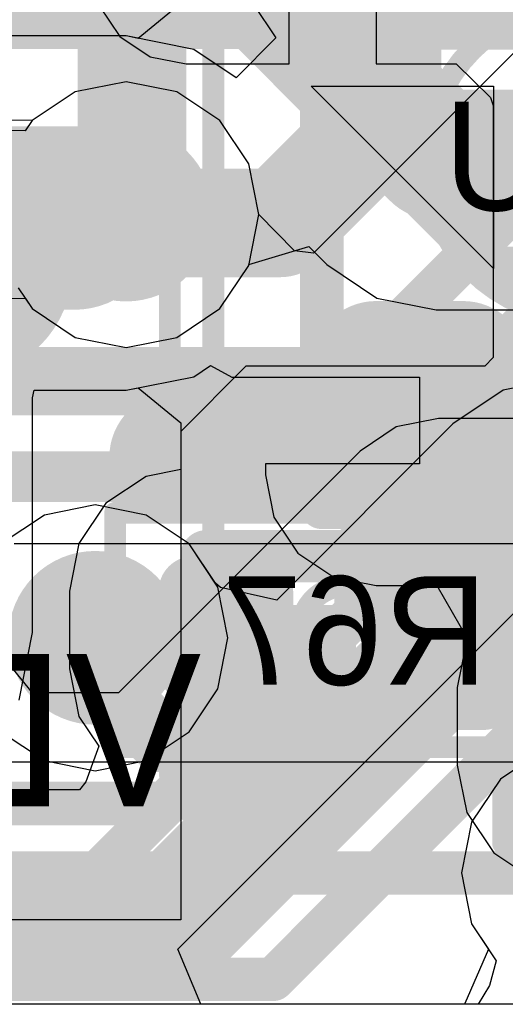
# Model space of a CAD drawing. Header units: millimetres. Extents: x -2 to 68, y -2 to 27.4.
# Tile 50 of 256: x 21.6 to 22.7, y 0.3 to 2.6. Entities that reach past the tile are written whole.
import ezdxf

# ---------------------------------------------------------------- set-up
doc = ezdxf.new("R2010")
doc.units = ezdxf.units.MM
for name, color, linetype in [('BottomLayer', 5, 'Continuous'), ('BottomOverlay', 54, 'Continuous'), ('BottomPaste', 16, 'Continuous'), ('BottomSolder', 6, 'Continuous'), ('DrillGuide', 244, 'Continuous'), ('Mechanical10', 56, 'Continuous'), ('Mechanical13', 56, 'Continuous'), ('Mechanical15', 56, 'Continuous'), ('Mechanical17', 56, 'Continuous'), ('Mechanical2', 216, 'Continuous'), ('Mechanical42', 56, 'Continuous'), ('Mechanical6', 56, 'Continuous'), ('MidLayer1', 16, 'Continuous'), ('MidLayer2', 76, 'Continuous'), ('MidLayer3', 90, 'Continuous'), ('MidLayer4', 156, 'Continuous'), ('MidLayer5', 130, 'Continuous'), ('MidLayer6', 216, 'Continuous'), ('MidLayer7', 6, 'Continuous'), ('MidLayer8', 54, 'Continuous'), ('MultiLayer', 9, 'Continuous'), ('TopLayer', 1, 'Continuous'), ('TopOverlay', 2, 'Continuous'), ('TopPaste', 8, 'Continuous'), ('TopSolder', 216, 'Continuous'), ('ViaHoleLayer', 16, 'Continuous')]:
    doc.layers.add(name, color=color, linetype=linetype)

# ---------------------------------------------------------------- blocks, each defined once
blk = doc.blocks.new('RES_0201_35')
at = {"layer": 'Mechanical13', "const_width": 0.12}
for points in [[(-0.32, -0.17), (-0.32, 0.17)], [(-0.32, 0.17), (0.32, 0.17)], [(0.32, -0.17), (0.32, 0.17)], [(-0.32, -0.17), (0.32, -0.17)]]:
    blk.add_lwpolyline(points, dxfattribs=at)
at = {"layer": 'Mechanical13', "const_width": 0.06}
for points in [[(-0.35, 0.17, 1), (-0.29, 0.17, 1)], [(-0.35, 0.17, 1), (-0.29, 0.17, 1)], [(0.29, 0.17, 1), (0.35, 0.17, 1)], [(0.29, 0.17, 1), (0.35, 0.17, 1)], [(-0.35, -0.17, 1), (-0.29, -0.17, 1)], [(-0.35, -0.17, 1), (-0.29, -0.17, 1)], [(0.29, -0.17, 1), (0.35, -0.17, 1)], [(0.29, -0.17, 1), (0.35, -0.17, 1)]]:
    blk.add_lwpolyline(points, format="xyb", close=True, dxfattribs=at)
at = {"layer": 'Mechanical15', "const_width": 0.05}
for points in [[(-0.53, -0.27), (-0.53, 0.27)], [(-0.53, 0.27), (0.53, 0.27)], [(0.53, -0.27), (0.53, 0.27)], [(0, -0.135), (0, 0.135)], [(-0.135, 0), (0.135, 0)], [(-0.53, -0.27), (0.53, -0.27)]]:
    blk.add_lwpolyline(points, dxfattribs=at)
at = {"layer": 'Mechanical15'}
for points, const_width in [([(-0.5425, 0.27, 1), (-0.5175, 0.27, 1)], 0.025), ([(-0.5425, 0.27, 1), (-0.5175, 0.27, 1)], 0.025), ([(0.5175, 0.27, 1), (0.5425, 0.27, 1)], 0.025), ([(0.5175, 0.27, 1), (0.5425, 0.27, 1)], 0.025), ([(-0.0125, 0.135, 1), (0.0125, 0.135, 1)], 0.025), ([(0.1013, 0, 1), (-0.1013, 0, 1)], 0.05), ([(-0.1475, 0, 1), (-0.1225, 0, 1)], 0.025), ([(-0.1138, 0, 1), (-0.0888, 0, 1)], 0.025), ([(0.0888, 0, 1), (0.1138, 0, 1)], 0.025), ([(0.1225, 0, 1), (0.1475, 0, 1)], 0.025), ([(-0.0125, -0.135, 1), (0.0125, -0.135, 1)], 0.025), ([(-0.5425, -0.27, 1), (-0.5175, -0.27, 1)], 0.025), ([(-0.5425, -0.27, 1), (-0.5175, -0.27, 1)], 0.025), ([(0.5175, -0.27, 1), (0.5425, -0.27, 1)], 0.025), ([(0.5175, -0.27, 1), (0.5425, -0.27, 1)], 0.025)]:
    blk.add_lwpolyline(points, format="xyb", close=True, dxfattribs=dict(at, const_width=const_width))
at = {"layer": 'TopLayer', "const_width": 0.0806}
for points in [[(-0.3897, 0.0894, 1), (-0.3091, 0.0894, 1)], [(-0.2409, 0.0894, 1), (-0.1603, 0.0894, 1)], [(0.1603, 0.0894, 1), (0.2409, 0.0894, 1)], [(0.3091, 0.0894, 1), (0.3897, 0.0894, 1)], [(-0.3897, -0.0894, 1), (-0.3091, -0.0894, 1)], [(-0.2409, -0.0894, 1), (-0.1603, -0.0894, 1)], [(0.1603, -0.0894, 1), (0.2409, -0.0894, 1)], [(0.3091, -0.0894, 1), (0.3897, -0.0894, 1)]]:
    blk.add_lwpolyline(points, format="xyb", close=True, dxfattribs=at)
at = {"layer": 'TopLayer'}
for points in [[(-0.2006, 0.17), (-0.3494, 0.17), (-0.2006, -0.17), (-0.3494, -0.17)], [(0.2006, -0.17), (0.3494, -0.17), (0.2006, 0.17), (0.3494, 0.17)], [(-0.12, 0.0894), (-0.43, 0.0894), (-0.12, -0.0894), (-0.43, -0.0894)], [(0.12, -0.0894), (0.43, -0.0894), (0.12, 0.0894), (0.43, 0.0894)]]:
    blk.add_solid(points, dxfattribs=at)
at = {"layer": 'TopPaste', "const_width": 0.0806}
for points in [[(-0.3897, 0.0894, 1), (-0.3091, 0.0894, 1)], [(-0.2409, 0.0894, 1), (-0.1603, 0.0894, 1)], [(0.1603, 0.0894, 1), (0.2409, 0.0894, 1)], [(0.3091, 0.0894, 1), (0.3897, 0.0894, 1)], [(-0.3897, -0.0894, 1), (-0.3091, -0.0894, 1)], [(-0.2409, -0.0894, 1), (-0.1603, -0.0894, 1)], [(0.1603, -0.0894, 1), (0.2409, -0.0894, 1)], [(0.3091, -0.0894, 1), (0.3897, -0.0894, 1)]]:
    blk.add_lwpolyline(points, format="xyb", close=True, dxfattribs=at)
at = {"layer": 'TopPaste'}
for points in [[(-0.2006, 0.17), (-0.3494, 0.17), (-0.2006, -0.17), (-0.3494, -0.17)], [(0.2006, -0.17), (0.3494, -0.17), (0.2006, 0.17), (0.3494, 0.17)], [(-0.12, 0.0894), (-0.43, 0.0894), (-0.12, -0.0894), (-0.43, -0.0894)], [(0.12, -0.0894), (0.43, -0.0894), (0.12, 0.0894), (0.43, 0.0894)]]:
    blk.add_solid(points, dxfattribs=at)
at = {"layer": 'TopSolder', "const_width": 0.0806}
for points in [[(-0.3897, 0.0894, 1), (-0.3091, 0.0894, 1)], [(-0.2409, 0.0894, 1), (-0.1603, 0.0894, 1)], [(0.1603, 0.0894, 1), (0.2409, 0.0894, 1)], [(0.3091, 0.0894, 1), (0.3897, 0.0894, 1)], [(-0.3897, -0.0894, 1), (-0.3091, -0.0894, 1)], [(-0.2409, -0.0894, 1), (-0.1603, -0.0894, 1)], [(0.1603, -0.0894, 1), (0.2409, -0.0894, 1)], [(0.3091, -0.0894, 1), (0.3897, -0.0894, 1)]]:
    blk.add_lwpolyline(points, format="xyb", close=True, dxfattribs=at)
at = {"layer": 'TopSolder'}
for points in [[(-0.2006, 0.17), (-0.3494, 0.17), (-0.2006, -0.17), (-0.3494, -0.17)], [(0.2006, -0.17), (0.3494, -0.17), (0.2006, 0.17), (0.3494, 0.17)], [(-0.12, 0.0894), (-0.43, 0.0894), (-0.12, -0.0894), (-0.43, -0.0894)], [(0.12, -0.0894), (0.43, -0.0894), (0.12, 0.0894), (0.43, 0.0894)]]:
    blk.add_solid(points, dxfattribs=at)
blk = doc.blocks.new('DSC6011HI2A_025_0000T_F_________1_60')
at = {"layer": 'Mechanical13', "const_width": 0.1}
for points in [[(-0.6, -0.8), (-0.6, 0.8)], [(-0.6, 0.8), (0.6, 0.8)], [(0.6, 0.8), (0.6, -0.8)], [(-0.6, -0.8), (0.6, -0.8)]]:
    blk.add_lwpolyline(points, dxfattribs=at)
at = {"layer": 'Mechanical13', "const_width": 0.05}
for points in [[(-0.625, 0.8, 1), (-0.575, 0.8, 1)], [(-0.625, 0.8, 1), (-0.575, 0.8, 1)], [(0.575, 0.8, 1), (0.625, 0.8, 1)], [(0.575, 0.8, 1), (0.625, 0.8, 1)], [(-0.625, -0.8, 1), (-0.575, -0.8, 1)], [(-0.625, -0.8, 1), (-0.575, -0.8, 1)], [(0.575, -0.8, 1), (0.625, -0.8, 1)], [(0.575, -0.8, 1), (0.625, -0.8, 1)]]:
    blk.add_lwpolyline(points, format="xyb", close=True, dxfattribs=at)
at = {"layer": 'Mechanical13'}
blk.add_solid([(-0.6001, 0.254), (-0.1271, 0.254), (-0.6001, 0.8), (-0.1271, 0.8)], dxfattribs=at)
at = {"layer": 'Mechanical15', "const_width": 0.05}
for points in [[(-0.85, -1.05), (-0.85, 1.05)], [(-0.85, 1.05), (0.85, 1.05)], [(0.85, 1.05), (0.85, -1.05)], [(0, -0.5), (0, 0.5)], [(-0.5, 0), (0.5, 0)], [(-0.85, -1.05), (0.85, -1.05)]]:
    blk.add_lwpolyline(points, dxfattribs=at)
at = {"layer": 'Mechanical15'}
for points, const_width in [([(-0.8625, 1.05, 1), (-0.8375, 1.05, 1)], 0.025), ([(-0.8625, 1.05, 1), (-0.8375, 1.05, 1)], 0.025), ([(0.8375, 1.05, 1), (0.8625, 1.05, 1)], 0.025), ([(0.8375, 1.05, 1), (0.8625, 1.05, 1)], 0.025), ([(-0.0125, 0.5, 1), (0.0125, 0.5, 1)], 0.025), ([(0.3592, 0, 1), (-0.3592, 0, 1)], 0.05), ([(-0.5125, 0, 1), (-0.4875, 0, 1)], 0.025), ([(-0.3717, 0, 1), (-0.3467, 0, 1)], 0.025), ([(0.3467, 0, 1), (0.3717, 0, 1)], 0.025), ([(0.4875, 0, 1), (0.5125, 0, 1)], 0.025), ([(-0.0125, -0.5, 1), (0.0125, -0.5, 1)], 0.025), ([(-0.8625, -1.05, 1), (-0.8375, -1.05, 1)], 0.025), ([(-0.8625, -1.05, 1), (-0.8375, -1.05, 1)], 0.025), ([(0.8375, -1.05, 1), (0.8625, -1.05, 1)], 0.025), ([(0.8375, -1.05, 1), (0.8625, -1.05, 1)], 0.025)]:
    blk.add_lwpolyline(points, format="xyb", close=True, dxfattribs=dict(at, const_width=const_width))
at = {"layer": 'TopLayer', "const_width": 0.1}
for points in [[(-0.525, 0.725, 1), (-0.425, 0.725, 1)], [(-0.325, 0.725, 1), (-0.225, 0.725, 1)], [(0.225, 0.725, 1), (0.325, 0.725, 1)], [(0.425, 0.725, 1), (0.525, 0.725, 1)], [(-0.525, 0.475, 1), (-0.425, 0.475, 1)], [(-0.325, 0.475, 1), (-0.225, 0.475, 1)], [(0.225, 0.475, 1), (0.325, 0.475, 1)], [(0.425, 0.475, 1), (0.525, 0.475, 1)], [(-0.525, -0.475, 1), (-0.425, -0.475, 1)], [(-0.325, -0.475, 1), (-0.225, -0.475, 1)], [(0.225, -0.475, 1), (0.325, -0.475, 1)], [(0.425, -0.475, 1), (0.525, -0.475, 1)], [(-0.525, -0.725, 1), (-0.425, -0.725, 1)], [(-0.325, -0.725, 1), (-0.225, -0.725, 1)], [(0.225, -0.725, 1), (0.325, -0.725, 1)], [(0.425, -0.725, 1), (0.525, -0.725, 1)]]:
    blk.add_lwpolyline(points, format="xyb", close=True, dxfattribs=at)
at = {"layer": 'TopLayer'}
for points in [[(-0.275, 0.375), (-0.275, 0.825), (-0.475, 0.375), (-0.475, 0.825)], [(0.475, 0.375), (0.475, 0.825), (0.275, 0.375), (0.275, 0.825)], [(-0.175, 0.475), (-0.175, 0.725), (-0.575, 0.475), (-0.575, 0.725)], [(0.575, 0.475), (0.575, 0.725), (0.175, 0.475), (0.175, 0.725)], [(-0.275, -0.825), (-0.275, -0.375), (-0.475, -0.825), (-0.475, -0.375)], [(0.475, -0.825), (0.475, -0.375), (0.275, -0.825), (0.275, -0.375)], [(-0.175, -0.725), (-0.175, -0.475), (-0.575, -0.725), (-0.575, -0.475)], [(0.575, -0.725), (0.575, -0.475), (0.175, -0.725), (0.175, -0.475)]]:
    blk.add_solid(points, dxfattribs=at)
at = {"layer": 'TopOverlay'}
for points, const_width in [([(-0.75, 1, 1), (-0.85, 1, 1)], 0.1), ([(-0.875, 1, 1), (-0.825, 1, 1)], 0.05), ([(-0.775, 1, 1), (-0.725, 1, 1)], 0.05)]:
    blk.add_lwpolyline(points, format="xyb", close=True, dxfattribs=dict(at, const_width=const_width))
at = {"layer": 'TopPaste', "const_width": 0.1}
for points in [[(-0.525, 0.725, 1), (-0.425, 0.725, 1)], [(-0.325, 0.725, 1), (-0.225, 0.725, 1)], [(0.225, 0.725, 1), (0.325, 0.725, 1)], [(0.425, 0.725, 1), (0.525, 0.725, 1)], [(-0.525, 0.475, 1), (-0.425, 0.475, 1)], [(-0.325, 0.475, 1), (-0.225, 0.475, 1)], [(0.225, 0.475, 1), (0.325, 0.475, 1)], [(0.425, 0.475, 1), (0.525, 0.475, 1)], [(-0.525, -0.475, 1), (-0.425, -0.475, 1)], [(-0.325, -0.475, 1), (-0.225, -0.475, 1)], [(0.225, -0.475, 1), (0.325, -0.475, 1)], [(0.425, -0.475, 1), (0.525, -0.475, 1)], [(-0.525, -0.725, 1), (-0.425, -0.725, 1)], [(-0.325, -0.725, 1), (-0.225, -0.725, 1)], [(0.225, -0.725, 1), (0.325, -0.725, 1)], [(0.425, -0.725, 1), (0.525, -0.725, 1)]]:
    blk.add_lwpolyline(points, format="xyb", close=True, dxfattribs=at)
at = {"layer": 'TopPaste'}
for points in [[(-0.275, 0.375), (-0.275, 0.825), (-0.475, 0.375), (-0.475, 0.825)], [(0.475, 0.375), (0.475, 0.825), (0.275, 0.375), (0.275, 0.825)], [(-0.175, 0.475), (-0.175, 0.725), (-0.575, 0.475), (-0.575, 0.725)], [(0.575, 0.475), (0.575, 0.725), (0.175, 0.475), (0.175, 0.725)], [(-0.275, -0.825), (-0.275, -0.375), (-0.475, -0.825), (-0.475, -0.375)], [(0.475, -0.825), (0.475, -0.375), (0.275, -0.825), (0.275, -0.375)], [(-0.175, -0.725), (-0.175, -0.475), (-0.575, -0.725), (-0.575, -0.475)], [(0.575, -0.725), (0.575, -0.475), (0.175, -0.725), (0.175, -0.475)]]:
    blk.add_solid(points, dxfattribs=at)
at = {"layer": 'TopSolder', "const_width": 0.15}
for points in [[(-0.55, 0.725, 1), (-0.4, 0.725, 1)], [(-0.35, 0.725, 1), (-0.2, 0.725, 1)], [(0.2, 0.725, 1), (0.35, 0.725, 1)], [(0.4, 0.725, 1), (0.55, 0.725, 1)], [(-0.55, 0.475, 1), (-0.4, 0.475, 1)], [(-0.35, 0.475, 1), (-0.2, 0.475, 1)], [(0.2, 0.475, 1), (0.35, 0.475, 1)], [(0.4, 0.475, 1), (0.55, 0.475, 1)], [(-0.55, -0.475, 1), (-0.4, -0.475, 1)], [(-0.35, -0.475, 1), (-0.2, -0.475, 1)], [(0.2, -0.475, 1), (0.35, -0.475, 1)], [(0.4, -0.475, 1), (0.55, -0.475, 1)], [(-0.55, -0.725, 1), (-0.4, -0.725, 1)], [(-0.35, -0.725, 1), (-0.2, -0.725, 1)], [(0.2, -0.725, 1), (0.35, -0.725, 1)], [(0.4, -0.725, 1), (0.55, -0.725, 1)]]:
    blk.add_lwpolyline(points, format="xyb", close=True, dxfattribs=at)
at = {"layer": 'TopSolder'}
for points in [[(-0.275, 0.325), (-0.275, 0.875), (-0.475, 0.325), (-0.475, 0.875)], [(0.475, 0.325), (0.475, 0.875), (0.275, 0.325), (0.275, 0.875)], [(-0.125, 0.475), (-0.125, 0.725), (-0.625, 0.475), (-0.625, 0.725)], [(0.625, 0.475), (0.625, 0.725), (0.125, 0.475), (0.125, 0.725)], [(-0.275, -0.875), (-0.275, -0.325), (-0.475, -0.875), (-0.475, -0.325)], [(0.475, -0.875), (0.475, -0.325), (0.275, -0.875), (0.275, -0.325)], [(-0.125, -0.725), (-0.125, -0.475), (-0.625, -0.725), (-0.625, -0.475)], [(0.625, -0.725), (0.625, -0.475), (0.125, -0.725), (0.125, -0.475)]]:
    blk.add_solid(points, dxfattribs=at)
blk = doc.blocks.new('QFN50P700X700X90_HS_49L_B_225')
at = {"layer": 'BottomOverlay', "const_width": 0.25}
blk.add_lwpolyline([(-3.375, 4.3, 1), (-3.625, 4.3, 1)], format="xyb", close=True, dxfattribs=at)
at = {"layer": 'BottomSolder', "const_width": 0.1641}
for points in [[(-2.8945, 3.7875, 1), (-2.7304, 3.7875, 1)], [(-2.8945, 3.1125, 1), (-2.7304, 3.1125, 1)]]:
    blk.add_lwpolyline(points, format="xyb", close=True, dxfattribs=at)
at = {"layer": 'BottomSolder'}
blk.add_solid([(-2.5234, 3.7875), (-2.9766, 3.7875), (-2.5234, 3.1125), (-2.9766, 3.1125)], dxfattribs=at)
at = {"layer": 'Mechanical10'}
for p, q in [((-3.5, 3.08), (-3.08, 3.5)), ((-3.08, 3.5), (-3.08, 3.08)), ((-3.08, 3.08), (-3.5, 3.08))]:
    blk.add_line(p, q, dxfattribs=at)
at = {"layer": 'Mechanical10', "const_width": 0.1}
for points in [[(-3.08, 3.5), (-3.5, 3.08)], [(-3.08, 3.5), (3.08, 3.5)], [(-3.5, 3.08), (-3.5, -3.08)]]:
    blk.add_lwpolyline(points, dxfattribs=at)
at = {"layer": 'Mechanical10', "const_width": 0.05}
for points in [[(-3.105, 3.5, 1), (-3.055, 3.5, 1)], [(-3.105, 3.5, 1), (-3.055, 3.5, 1)], [(-3.525, 3.08, 1), (-3.475, 3.08, 1)], [(-3.525, 3.08, 1), (-3.475, 3.08, 1)]]:
    blk.add_lwpolyline(points, format="xyb", close=True, dxfattribs=at)
at = {"layer": 'Mechanical6', "const_width": 0.05}
for points in [[(-3.825, 3.825), (-3.825, -3.825)], [(-3.825, 3.825), (3.825, 3.825)]]:
    blk.add_lwpolyline(points, dxfattribs=at)
at = {"layer": 'Mechanical6', "const_width": 0.025}
blk.add_lwpolyline([(-3.8375, 3.825, 1), (-3.8125, 3.825, 1)], format="xyb", close=True, dxfattribs=at)
blk.add_lwpolyline([(-3.8375, 3.825, 1), (-3.8125, 3.825, 1)], format="xyb", close=True, dxfattribs=at)
blk = doc.blocks.new('RES_0201_B_246')
at = {"layer": 'BottomLayer', "const_width": 0.0806}
for points in [[(-0.3897, 0.0894, 1), (-0.3091, 0.0894, 1)], [(-0.2409, 0.0894, 1), (-0.1603, 0.0894, 1)], [(0.1603, 0.0894, 1), (0.2409, 0.0894, 1)], [(0.3091, 0.0894, 1), (0.3897, 0.0894, 1)], [(-0.3897, -0.0894, 1), (-0.3091, -0.0894, 1)], [(-0.2409, -0.0894, 1), (-0.1603, -0.0894, 1)], [(0.1603, -0.0894, 1), (0.2409, -0.0894, 1)], [(0.3091, -0.0894, 1), (0.3897, -0.0894, 1)]]:
    blk.add_lwpolyline(points, format="xyb", close=True, dxfattribs=at)
at = {"layer": 'BottomLayer'}
for points in [[(-0.2006, 0.17), (-0.3494, 0.17), (-0.2006, -0.17), (-0.3494, -0.17)], [(0.2006, -0.17), (0.3494, -0.17), (0.2006, 0.17), (0.3494, 0.17)], [(-0.12, 0.0894), (-0.43, 0.0894), (-0.12, -0.0894), (-0.43, -0.0894)], [(0.12, -0.0894), (0.43, -0.0894), (0.12, 0.0894), (0.43, 0.0894)]]:
    blk.add_solid(points, dxfattribs=at)
at = {"layer": 'BottomPaste', "const_width": 0.0806}
for points in [[(-0.3897, 0.0894, 1), (-0.3091, 0.0894, 1)], [(-0.2409, 0.0894, 1), (-0.1603, 0.0894, 1)], [(0.1603, 0.0894, 1), (0.2409, 0.0894, 1)], [(0.3091, 0.0894, 1), (0.3897, 0.0894, 1)], [(-0.3897, -0.0894, 1), (-0.3091, -0.0894, 1)], [(-0.2409, -0.0894, 1), (-0.1603, -0.0894, 1)], [(0.1603, -0.0894, 1), (0.2409, -0.0894, 1)], [(0.3091, -0.0894, 1), (0.3897, -0.0894, 1)]]:
    blk.add_lwpolyline(points, format="xyb", close=True, dxfattribs=at)
at = {"layer": 'BottomPaste'}
for points in [[(-0.2006, 0.17), (-0.3494, 0.17), (-0.2006, -0.17), (-0.3494, -0.17)], [(0.2006, -0.17), (0.3494, -0.17), (0.2006, 0.17), (0.3494, 0.17)], [(-0.12, 0.0894), (-0.43, 0.0894), (-0.12, -0.0894), (-0.43, -0.0894)], [(0.12, -0.0894), (0.43, -0.0894), (0.12, 0.0894), (0.43, 0.0894)]]:
    blk.add_solid(points, dxfattribs=at)
at = {"layer": 'BottomSolder', "const_width": 0.0806}
for points in [[(-0.3897, 0.0894, 1), (-0.3091, 0.0894, 1)], [(-0.2409, 0.0894, 1), (-0.1603, 0.0894, 1)], [(0.1603, 0.0894, 1), (0.2409, 0.0894, 1)], [(0.3091, 0.0894, 1), (0.3897, 0.0894, 1)], [(-0.3897, -0.0894, 1), (-0.3091, -0.0894, 1)], [(-0.2409, -0.0894, 1), (-0.1603, -0.0894, 1)], [(0.1603, -0.0894, 1), (0.2409, -0.0894, 1)], [(0.3091, -0.0894, 1), (0.3897, -0.0894, 1)]]:
    blk.add_lwpolyline(points, format="xyb", close=True, dxfattribs=at)
at = {"layer": 'BottomSolder'}
for points in [[(-0.2006, 0.17), (-0.3494, 0.17), (-0.2006, -0.17), (-0.3494, -0.17)], [(0.2006, -0.17), (0.3494, -0.17), (0.2006, 0.17), (0.3494, 0.17)], [(-0.12, 0.0894), (-0.43, 0.0894), (-0.12, -0.0894), (-0.43, -0.0894)], [(0.12, -0.0894), (0.43, -0.0894), (0.12, 0.0894), (0.43, 0.0894)]]:
    blk.add_solid(points, dxfattribs=at)
at = {"layer": 'Mechanical10', "const_width": 0.12}
for points in [[(-0.32, -0.17), (-0.32, 0.17)], [(-0.32, 0.17), (0.32, 0.17)], [(0.32, -0.17), (0.32, 0.17)], [(-0.32, -0.17), (0.32, -0.17)]]:
    blk.add_lwpolyline(points, dxfattribs=at)
at = {"layer": 'Mechanical10', "const_width": 0.06}
for points in [[(-0.35, 0.17, 1), (-0.29, 0.17, 1)], [(-0.35, 0.17, 1), (-0.29, 0.17, 1)], [(0.29, 0.17, 1), (0.35, 0.17, 1)], [(0.29, 0.17, 1), (0.35, 0.17, 1)], [(-0.35, -0.17, 1), (-0.29, -0.17, 1)], [(-0.35, -0.17, 1), (-0.29, -0.17, 1)], [(0.29, -0.17, 1), (0.35, -0.17, 1)], [(0.29, -0.17, 1), (0.35, -0.17, 1)]]:
    blk.add_lwpolyline(points, format="xyb", close=True, dxfattribs=at)
at = {"layer": 'Mechanical6', "const_width": 0.05}
for points in [[(-0.53, -0.27), (-0.53, 0.27)], [(-0.53, 0.27), (0.53, 0.27)], [(0.53, -0.27), (0.53, 0.27)], [(0, -0.135), (0, 0.135)], [(-0.135, 0), (0.135, 0)], [(-0.53, -0.27), (0.53, -0.27)]]:
    blk.add_lwpolyline(points, dxfattribs=at)
at = {"layer": 'Mechanical6'}
for points, const_width in [([(-0.5425, 0.27, 1), (-0.5175, 0.27, 1)], 0.025), ([(-0.5425, 0.27, 1), (-0.5175, 0.27, 1)], 0.025), ([(0.5175, 0.27, 1), (0.5425, 0.27, 1)], 0.025), ([(0.5175, 0.27, 1), (0.5425, 0.27, 1)], 0.025), ([(-0.0125, 0.135, 1), (0.0125, 0.135, 1)], 0.025), ([(0.1013, 0, 1), (-0.1013, 0, 1)], 0.05), ([(-0.1475, 0, 1), (-0.1225, 0, 1)], 0.025), ([(-0.1138, 0, 1), (-0.0888, 0, 1)], 0.025), ([(0.0888, 0, 1), (0.1138, 0, 1)], 0.025), ([(0.1225, 0, 1), (0.1475, 0, 1)], 0.025), ([(-0.0125, -0.135, 1), (0.0125, -0.135, 1)], 0.025), ([(-0.5425, -0.27, 1), (-0.5175, -0.27, 1)], 0.025), ([(-0.5425, -0.27, 1), (-0.5175, -0.27, 1)], 0.025), ([(0.5175, -0.27, 1), (0.5425, -0.27, 1)], 0.025), ([(0.5175, -0.27, 1), (0.5425, -0.27, 1)], 0.025)]:
    blk.add_lwpolyline(points, format="xyb", close=True, dxfattribs=dict(at, const_width=const_width))

msp = doc.modelspace()

# ---------------------------------------------------------------- linework, layer by layer
at = {"layer": 'BottomLayer'}
for p, q in [((22.45, 2.75), (22.45, 2.4708)), ((22.25, 2.4708), (22.25, 2.65)), ((21.8123, 2.6046), (21.8593, 2.5343)), ((21.8593, 2.5343), (21.9296, 2.4873)), ((21.9296, 2.4873), (22.0125, 2.4708)), ((22.0125, 2.4708), (22.25, 2.4708)), ((22.45, 2.4708), (22.6345, 2.4708)), ((22.6345, 2.4708), (22.7137, 2.3935)), ((22.7137, 2.3935), (22.7199, 2.3753)), ((22.7199, 2.3753), (22.7199, 1.7949)), ((22.7199, 1.7949), (22.7, 1.775)), ((22.15, 1.775), (22, 1.625)), ((22.7, 1.775), (22.15, 1.775)), ((22, 1.625), (22, 1.5373)), ((21.92, 1.5214), (21.8272, 1.4593)), ((22, 1.5373), (21.92, 1.5214)), ((21.8272, 1.4593), (21.7652, 1.3665)), ((21.7652, 1.3665), (21.7434, 1.257)), ((21.7434, 1.257), (21.7434, 1.0782)), ((21.7434, 1.0782), (21.7652, 0.9688)), ((21.7652, 0.9688), (21.8111, 0.9)), ((21.8111, 0.9), (21.7811, 0.818)), ((21.7811, 0.818), (21.7668, 0.8)), ((21.7668, 0.8), (20.8883, 0.8))]:
    msp.add_line(p, q, dxfattribs=at)
for points, const_width in [([(21.8875, 2.1375), (21.8875, 2.75)], 0.25), ([(22.35, 2.75), (22.475, 2.625)], 0.25), ([(22.475, 2.35), (22.475, 2.625)], 0.25), ([(22.2299, 2.1049), (22.475, 2.35)], 0.25), ([(21.7549, 2.1049), (21.774, 2.124)], 0.4), ([(21.275, 2.1049), (21.7549, 2.1049)], 0.4), ([(21.874, 2.124), (21.8875, 2.1375)], 0.25), ([(21.7549, 2.1049), (22.2299, 2.1049)], 0.25), ([(22.7454, 1.2592), (23.0398, 1.5536)], 0.15), ([(22.6539, 1.1796), (22.7335, 1.2592)], 0.15), ([(22.7335, 1.2592), (22.7454, 1.2592)], 0.15), ([(22.6539, 1.1676), (22.6539, 1.1796)], 0.15), ([(22.1016, 1.1654), (22.1039, 1.1676)], 0.1), ([(22.1016, 0.8484), (22.1016, 1.1654)], 0.1), ([(22.0993, 0.8462), (22.1016, 0.8484)], 0.1)]:
    msp.add_lwpolyline(points, dxfattribs=dict(at, const_width=const_width))
for points, const_width in [([(22.4125, 2.625, 1), (22.5375, 2.625, 1)], 0.125), ([(22.4125, 2.625, 1), (22.5375, 2.625, 1)], 0.125), ([(22.4125, 2.35, 1), (22.5375, 2.35, 1)], 0.125), ([(22.4125, 2.35, 1), (22.5375, 2.35, 1)], 0.125), ([(21.674, 2.124, 1), (21.874, 2.124, 1)], 0.2), ([(21.774, 2.124, 1), (21.974, 2.124, 1)], 0.2), ([(21.6549, 2.1049, 1), (21.8549, 2.1049, 1)], 0.2), ([(21.6549, 2.1049, 1), (21.8549, 2.1049, 1)], 0.2), ([(21.8115, 2.124, 1), (21.9365, 2.124, 1)], 0.125), ([(21.825, 2.1375, 1), (21.95, 2.1375, 1)], 0.125), ([(21.825, 2.1375, 1), (21.95, 2.1375, 1)], 0.125), ([(21.6924, 2.1049, 1), (21.8174, 2.1049, 1)], 0.125), ([(22.1674, 2.1049, 1), (22.2924, 2.1049, 1)], 0.125), ([(22.1674, 2.1049, 1), (22.2924, 2.1049, 1)], 0.125), ([(22.696, 1.2592, 1), (22.771, 1.2592, 1)], 0.075), ([(22.696, 1.2592, 1), (22.771, 1.2592, 1)], 0.075), ([(22.7079, 1.2592, 1), (22.7829, 1.2592, 1)], 0.075), ([(22.7079, 1.2592, 1), (22.7829, 1.2592, 1)], 0.075), ([(22.6164, 1.1796, 1), (22.6914, 1.1796, 1)], 0.075), ([(22.6164, 1.1796, 1), (22.6914, 1.1796, 1)], 0.075), ([(22.6164, 1.1676, 1), (22.6914, 1.1676, 1)], 0.075), ([(22.0766, 1.1654, 1), (22.1266, 1.1654, 1)], 0.05), ([(22.0766, 1.1654, 1), (22.1266, 1.1654, 1)], 0.05), ([(22.0789, 1.1676, 1), (22.1289, 1.1676, 1)], 0.05), ([(22.0243, 0.8462, 1), (22.1743, 0.8462, 1)], 0.15), ([(22.0743, 0.8462, 1), (22.1243, 0.8462, 1)], 0.05), ([(22.0766, 0.8484, 1), (22.1266, 0.8484, 1)], 0.05), ([(22.0766, 0.8484, 1), (22.1266, 0.8484, 1)], 0.05)]:
    msp.add_lwpolyline(points, format="xyb", close=True, dxfattribs=dict(at, const_width=const_width))
at = {"layer": 'DrillGuide'}
for points, const_width in [([(21.824, 2.124, 1), (21.924, 2.124, 1)], 0.1), ([(21.9605, 1.5655, 1), (22.0105, 1.5655, 1)], 0.05), ([(21.7529, 1.1496, 1), (21.8529, 1.1496, 1)], 0.1), ([(22.0743, 0.8462, 1), (22.1243, 0.8462, 1)], 0.05)]:
    msp.add_lwpolyline(points, format="xyb", close=True, dxfattribs=dict(at, const_width=const_width))
at = {"layer": 'MidLayer1'}
for p, q in [((21.874, 2.4299), (21.7569, 2.4066)), ((21.9911, 2.4066), (21.874, 2.4299)), ((21.7569, 2.4066), (21.6577, 2.3403)), ((22.0903, 2.3403), (21.9911, 2.4066)), ((21.6577, 2.3403), (21.5068, 2.343)), ((22.1566, 2.2411), (22.0903, 2.3403)), ((22.1799, 2.124), (22.1566, 2.2411)), ((22.1566, 2.0069), (22.1799, 2.124)), ((22.0903, 1.9077), (22.1566, 2.0069)), ((21.4913, 1.9337), (21.6422, 1.931)), ((21.6422, 1.931), (21.6577, 1.9077)), ((21.6577, 1.9077), (21.7569, 1.8414)), ((21.9911, 1.8414), (22.0903, 1.9077)), ((21.7569, 1.8414), (21.874, 1.8181)), ((21.874, 1.8181), (21.9911, 1.8414)), ((22.8353, 0.8908), (22.7361, 0.8245)), ((22.7361, 0.8245), (22.6698, 0.7252)), ((22.6698, 0.7252), (22.6465, 0.6082)), ((22.6465, 0.6082), (22.6698, 0.4911)), ((22.6698, 0.4911), (22.7087, 0.4329)), ((22.7087, 0.4329), (22.6546, 0.3081)), ((22.6525, 0.3059), (15.5814, 0.3059)), ((22.6546, 0.3081), (22.6525, 0.3059))]:
    msp.add_line(p, q, dxfattribs=at)
for points, const_width in [([(21.774, 2.124, 1), (21.974, 2.124, 1)], 0.2), ([(21.9105, 1.5655, 1), (22.0605, 1.5655, 1)], 0.15), ([(21.7029, 1.1496, 1), (21.9029, 1.1496, 1)], 0.2)]:
    msp.add_lwpolyline(points, format="xyb", close=True, dxfattribs=dict(at, const_width=const_width))
at = {"layer": 'MidLayer2'}
for p, q in [((21.6164, 1.3667), (23.8247, 1.3667)), ((22.7939, 0.8631), (21.5547, 0.8631))]:
    msp.add_line(p, q, dxfattribs=at)
at = {"layer": 'MidLayer2', "const_width": 0.2}
for points in [[(21.774, 2.124, 1), (21.974, 2.124, 1)], [(21.7029, 1.1496, 1), (21.9029, 1.1496, 1)]]:
    msp.add_lwpolyline(points, format="xyb", close=True, dxfattribs=at)
at = {"layer": 'MidLayer2', "const_width": 0.1}
for points in [[(20.6519, 1.769), (23.7253, 1.769)], [(20.5525, 1.529), (23.8247, 1.529)], [(19.7918, 0.6082), (22.9524, 0.6082)]]:
    msp.add_lwpolyline(points, dxfattribs=at)
at = {"layer": 'MidLayer3'}
for p, q in [((21.874, 2.4299), (21.7569, 2.4066)), ((21.9911, 2.4066), (21.874, 2.4299)), ((21.7569, 2.4066), (21.6577, 2.3403)), ((22.0903, 2.3403), (21.9911, 2.4066)), ((21.6577, 2.3403), (21.5068, 2.343)), ((22.1566, 2.2411), (22.0903, 2.3403)), ((22.1799, 2.124), (22.1566, 2.2411)), ((22.1566, 2.0069), (22.1799, 2.124)), ((22.0903, 1.9077), (22.1566, 2.0069)), ((21.4913, 1.9337), (21.6422, 1.931)), ((21.6422, 1.931), (21.6577, 1.9077)), ((21.6577, 1.9077), (21.7569, 1.8414)), ((21.9911, 1.8414), (22.0903, 1.9077)), ((21.7569, 1.8414), (21.874, 1.8181)), ((21.874, 1.8181), (21.9911, 1.8414)), ((22.8353, 0.8908), (22.7361, 0.8245)), ((22.7361, 0.8245), (22.6698, 0.7252)), ((22.6698, 0.7252), (22.6465, 0.6082)), ((22.6465, 0.6082), (22.6698, 0.4911)), ((22.6698, 0.4911), (22.7087, 0.4329)), ((22.7087, 0.4329), (22.6546, 0.3081)), ((22.6525, 0.3059), (18.5789, 0.3059)), ((22.6546, 0.3081), (22.6525, 0.3059))]:
    msp.add_line(p, q, dxfattribs=at)
at = {"layer": 'MidLayer3', "const_width": 0.2}
for points in [[(21.774, 2.124, 1), (21.974, 2.124, 1)], [(21.7029, 1.1496, 1), (21.9029, 1.1496, 1)]]:
    msp.add_lwpolyline(points, format="xyb", close=True, dxfattribs=at)
at = {"layer": 'MidLayer4'}
for p, q in [((21.874, 2.4299), (21.7569, 2.4066)), ((21.9911, 2.4066), (21.874, 2.4299)), ((21.7569, 2.4066), (21.6577, 2.3403)), ((22.0903, 2.3403), (21.9911, 2.4066)), ((21.6577, 2.3403), (21.5068, 2.343)), ((22.1566, 2.2411), (22.0903, 2.3403)), ((22.1799, 2.124), (22.1566, 2.2411)), ((22.1566, 2.0069), (22.1799, 2.124)), ((22.0903, 1.9077), (22.1566, 2.0069)), ((21.4913, 1.9337), (21.6422, 1.931)), ((21.6422, 1.931), (21.6577, 1.9077)), ((21.6577, 1.9077), (21.7569, 1.8414)), ((21.9911, 1.8414), (22.0903, 1.9077)), ((21.7569, 1.8414), (21.874, 1.8181)), ((21.874, 1.8181), (21.9911, 1.8414)), ((22.8353, 0.8908), (22.7361, 0.8245)), ((22.7361, 0.8245), (22.6698, 0.7252)), ((22.6698, 0.7252), (22.6465, 0.6082)), ((22.6465, 0.6082), (22.6698, 0.4911)), ((22.6698, 0.4911), (22.7087, 0.4329)), ((22.7087, 0.4329), (22.6546, 0.3081)), ((22.6525, 0.3059), (14.7213, 0.3059)), ((22.6546, 0.3081), (22.6525, 0.3059))]:
    msp.add_line(p, q, dxfattribs=at)
for points, const_width in [([(21.774, 2.124, 1), (21.974, 2.124, 1)], 0.2), ([(21.7029, 1.1496, 1), (21.9029, 1.1496, 1)], 0.2), ([(21.7654, 1.1496, 1), (21.8404, 1.1496, 1)], 0.075), ([(21.8132, 1.1018, 1), (21.8882, 1.1018, 1)], 0.075), ([(21.8132, 1.1018, 1), (21.8882, 1.1018, 1)], 0.075), ([(21.8132, 1.0183, 1), (21.8882, 1.0183, 1)], 0.075), ([(21.8132, 1.0183, 1), (21.8882, 1.0183, 1)], 0.075), ([(21.9161, 0.9155, 1), (21.9911, 0.9155, 1)], 0.075), ([(21.9161, 0.9155, 1), (21.9911, 0.9155, 1)], 0.075), ([(21.952, 0.9155, 1), (22.027, 0.9155, 1)], 0.075), ([(21.952, 0.9155, 1), (22.027, 0.9155, 1)], 0.075), ([(22.0243, 0.8462, 1), (22.1743, 0.8462, 1)], 0.15), ([(22.0213, 0.8462, 1), (22.0963, 0.8462, 1)], 0.075), ([(22.0213, 0.8462, 1), (22.0963, 0.8462, 1)], 0.075), ([(22.0618, 0.8462, 1), (22.1368, 0.8462, 1)], 0.075)]:
    msp.add_lwpolyline(points, format="xyb", close=True, dxfattribs=dict(at, const_width=const_width))
at = {"layer": 'MidLayer4', "const_width": 0.15}
for points in [[(21.8029, 1.1496), (21.8507, 1.1018)], [(21.8507, 1.0183), (21.8507, 1.1018)], [(21.8507, 1.0183), (21.9536, 0.9155)], [(21.9536, 0.9155), (21.9895, 0.9155)], [(21.9895, 0.9155), (22.0588, 0.8462)], [(22.0588, 0.8462), (22.0993, 0.8462)]]:
    msp.add_lwpolyline(points, dxfattribs=at)
at = {"layer": 'MidLayer5'}
for p, q in [((22.157, 2.0088), (22.2948, 2.0506)), ((22.2948, 2.0506), (22.3361, 2.0093)), ((22.0903, 1.9077), (22.1566, 2.0069)), ((22.1566, 2.0069), (22.157, 2.0088)), ((22.3361, 2.0093), (22.4518, 1.9319)), ((21.4913, 1.9337), (21.6422, 1.931)), ((21.6422, 1.931), (21.6577, 1.9077)), ((22.4518, 1.9319), (22.5884, 1.9047)), ((21.6577, 1.9077), (21.7569, 1.8414)), ((21.9911, 1.8414), (22.0903, 1.9077)), ((22.5884, 1.9047), (23.188, 1.9047)), ((21.7569, 1.8414), (21.874, 1.8181)), ((21.874, 1.8181), (21.9911, 1.8414)), ((22.4958, 1.635), (22.4131, 1.5797)), ((22.5934, 1.6544), (22.4958, 1.635)), ((23.1035, 1.6544), (22.5934, 1.6544)), ((22.4131, 1.5797), (21.8566, 1.0232)), ((21.6588, 1.0232), (21.5546, 1.1502)), ((21.8566, 1.0232), (21.6588, 1.0232))]:
    msp.add_line(p, q, dxfattribs=at)
for points, const_width in [([(20.9925, 2.6553), (22.1947, 2.6553)], 0.3), ([(22.1947, 2.6553), (22.5884, 2.2616)], 0.3), ([(22.5884, 2.2616), (23.3873, 2.2616)], 0.3), ([(21.9622, 0.7683), (22.5934, 1.3995)], 0.1), ([(22.5934, 1.3995), (23.2091, 1.3995)], 0.1), ([(22.045, 0.5683), (22.6349, 1.1582)], 0.1), ([(22.6349, 1.1582), (23.2506, 1.1582)], 0.1), ([(22.2125, 0.3633), (22.8074, 0.9582)], 0.1), ([(18.0214, 0.7683), (21.9622, 0.7683)], 0.1), ([(17.5879, 0.5683), (22.045, 0.5683)], 0.1), ([(12.4317, 0.3633), (22.2125, 0.3633)], 0.1)]:
    msp.add_lwpolyline(points, dxfattribs=dict(at, const_width=const_width))
for points, const_width in [([(22.1197, 2.6553, 1), (22.2697, 2.6553, 1)], 0.15), ([(22.1197, 2.6553, 1), (22.2697, 2.6553, 1)], 0.15), ([(22.5134, 2.2616, 1), (22.6634, 2.2616, 1)], 0.15), ([(22.5134, 2.2616, 1), (22.6634, 2.2616, 1)], 0.15), ([(21.774, 2.124, 1), (21.974, 2.124, 1)], 0.2), ([(22.5684, 1.3995, 1), (22.6184, 1.3995, 1)], 0.05), ([(22.5684, 1.3995, 1), (22.6184, 1.3995, 1)], 0.05), ([(21.7029, 1.1496, 1), (21.9029, 1.1496, 1)], 0.2), ([(22.6099, 1.1582, 1), (22.6599, 1.1582, 1)], 0.05), ([(22.6099, 1.1582, 1), (22.6599, 1.1582, 1)], 0.05), ([(21.9372, 0.7683, 1), (21.9872, 0.7683, 1)], 0.05), ([(21.9372, 0.7683, 1), (21.9872, 0.7683, 1)], 0.05), ([(22.02, 0.5683, 1), (22.07, 0.5683, 1)], 0.05), ([(22.02, 0.5683, 1), (22.07, 0.5683, 1)], 0.05), ([(22.1875, 0.3633, 1), (22.2375, 0.3633, 1)], 0.05), ([(22.1875, 0.3633, 1), (22.2375, 0.3633, 1)], 0.05)]:
    msp.add_lwpolyline(points, format="xyb", close=True, dxfattribs=dict(at, const_width=const_width))
at = {"layer": 'MidLayer6'}
for p, q in [((23.0621, 2.7918), (22.3057, 2.0354)), ((21.874, 2.4299), (21.7569, 2.4066)), ((21.9911, 2.4066), (21.874, 2.4299)), ((21.7569, 2.4066), (21.6577, 2.3403)), ((22.0903, 2.3403), (21.9911, 2.4066)), ((21.6577, 2.3403), (21.6419, 2.3167)), ((22.1566, 2.2411), (22.0903, 2.3403)), ((21.6419, 2.3167), (21.5231, 2.3187)), ((22.1799, 2.124), (22.1566, 2.2411)), ((22.2621, 2.0408), (22.1799, 2.124)), ((22.3057, 2.0354), (22.2621, 2.0408)), ((21.9934, 0.4329), (23.0056, 1.4451)), ((22.8353, 0.8908), (22.7361, 0.8245)), ((22.7361, 0.8245), (22.6698, 0.7252)), ((22.6698, 0.7252), (22.6465, 0.6082)), ((22.6465, 0.6082), (22.6698, 0.4911)), ((22.6698, 0.4911), (22.7087, 0.4329)), ((22.046, 0.3059), (21.9934, 0.4329)), ((22.7087, 0.4329), (22.6546, 0.3081)), ((22.6525, 0.3059), (22.046, 0.3059)), ((22.6546, 0.3081), (22.6525, 0.3059))]:
    msp.add_line(p, q, dxfattribs=at)
at = {"layer": 'MidLayer6', "const_width": 0.1}
for points in [[(22.3429, 1.7122), (23.2423, 2.6116)], [(22.4293, 1.5122), (22.8175, 1.9003)], [(21.0089, 1.7122), (22.3429, 1.7122)], [(21.7, 0.5), (22.9, 1.7)], [(21.0917, 1.5122), (22.4293, 1.5122)], [(15.9546, 0.5), (21.7, 0.5)]]:
    msp.add_lwpolyline(points, dxfattribs=at)
at = {"layer": 'MidLayer6'}
for points, const_width in [([(21.774, 2.124, 1), (21.974, 2.124, 1)], 0.2), ([(22.3179, 1.7122, 1), (22.3679, 1.7122, 1)], 0.05), ([(22.3179, 1.7122, 1), (22.3679, 1.7122, 1)], 0.05), ([(22.4043, 1.5122, 1), (22.4543, 1.5122, 1)], 0.05), ([(22.4043, 1.5122, 1), (22.4543, 1.5122, 1)], 0.05), ([(21.7029, 1.1496, 1), (21.9029, 1.1496, 1)], 0.2), ([(21.675, 0.5, 1), (21.725, 0.5, 1)], 0.05), ([(21.675, 0.5, 1), (21.725, 0.5, 1)], 0.05)]:
    msp.add_lwpolyline(points, format="xyb", close=True, dxfattribs=dict(at, const_width=const_width))
at = {"layer": 'MidLayer7'}
for p, q in [((22.8792, 1.747), (22.7427, 1.7198)), ((22.7427, 1.7198), (22.6269, 1.6425)), ((22.6269, 1.6425), (22.221, 1.2366)), ((21.8029, 1.4555), (21.6859, 1.4322)), ((21.92, 1.4322), (21.8029, 1.4555)), ((21.6859, 1.4322), (21.5866, 1.3659)), ((22.0192, 1.3659), (21.92, 1.4322)), ((22.0799, 1.2751), (22.0192, 1.3659)), ((22.0915, 1.2653), (22.0799, 1.2751)), ((22.221, 1.2366), (22.0915, 1.2653))]:
    msp.add_line(p, q, dxfattribs=at)
for points, const_width in [([(21.774, 2.124, 1), (21.974, 2.124, 1)], 0.2), ([(22.8042, 1.3901, 1), (22.9542, 1.3901, 1)], 0.15), ([(22.8042, 1.3901, 1), (22.9542, 1.3901, 1)], 0.15), ([(21.7029, 1.1496, 1), (21.9029, 1.1496, 1)], 0.2), ([(21.9132, 0.4991, 1), (22.0632, 0.4991, 1)], 0.15), ([(21.9132, 0.4991, 1), (22.0632, 0.4991, 1)], 0.15)]:
    msp.add_lwpolyline(points, format="xyb", close=True, dxfattribs=dict(at, const_width=const_width))
at = {"layer": 'MidLayer7', "const_width": 0.3}
for points in [[(21.9882, 0.4991), (22.8792, 1.3901)], [(22.8792, 1.3901), (24.5032, 1.3901)], [(15.4699, 0.4991), (21.9882, 0.4991)]]:
    msp.add_lwpolyline(points, dxfattribs=at)
at = {"layer": 'MidLayer8'}
for p, q in [((21.874, 2.4299), (21.7569, 2.4066)), ((21.9911, 2.4066), (21.874, 2.4299)), ((21.7569, 2.4066), (21.6577, 2.3403)), ((22.0903, 2.3403), (21.9911, 2.4066)), ((21.6577, 2.3403), (21.6419, 2.3167)), ((22.1566, 2.2411), (22.0903, 2.3403)), ((21.6419, 2.3167), (21.5231, 2.3187)), ((22.1799, 2.124), (22.1566, 2.2411)), ((22.1566, 2.0069), (22.1799, 2.124)), ((22.0903, 1.9077), (22.1566, 2.0069)), ((21.6259, 1.9553), (21.6577, 1.9077)), ((21.6577, 1.9077), (21.7569, 1.8414)), ((21.9911, 1.8414), (22.0903, 1.9077)), ((21.7569, 1.8414), (21.874, 1.8181)), ((21.874, 1.8181), (21.9911, 1.8414)), ((21.8029, 1.4555), (21.6859, 1.4322)), ((21.92, 1.4322), (21.8029, 1.4555)), ((21.6859, 1.4322), (21.5866, 1.3659)), ((22.0192, 1.3659), (21.92, 1.4322)), ((22.0855, 1.2666), (22.0192, 1.3659)), ((22.1088, 1.1496), (22.0855, 1.2666)), ((22.0855, 1.0325), (22.1088, 1.1496)), ((22.0192, 0.9333), (22.0855, 1.0325)), ((21.5866, 0.9333), (21.6859, 0.867)), ((21.92, 0.867), (22.0192, 0.9333)), ((22.8353, 0.8908), (22.7361, 0.8245)), ((21.6859, 0.867), (21.8029, 0.8437)), ((21.8029, 0.8437), (21.92, 0.867)), ((22.7361, 0.8245), (22.6698, 0.7252)), ((22.6698, 0.7252), (22.6465, 0.6082)), ((22.6465, 0.6082), (22.6698, 0.4911)), ((22.6698, 0.4911), (22.7267, 0.4059)), ((22.7267, 0.4059), (22.7109, 0.3495)), ((22.7109, 0.3495), (22.6848, 0.3059)), ((22.6848, 0.3059), (4.4, 0.3059))]:
    msp.add_line(p, q, dxfattribs=at)
at = {"layer": 'MidLayer8', "const_width": 0.2}
for points in [[(21.774, 2.124, 1), (21.974, 2.124, 1)], [(21.7029, 1.1496, 1), (21.9029, 1.1496, 1)]]:
    msp.add_lwpolyline(points, format="xyb", close=True, dxfattribs=at)
at = {"layer": 'MultiLayer'}
for points, const_width in [([(21.774, 2.124, 1), (21.974, 2.124, 1)], 0.2), ([(21.9105, 1.5655, 1), (22.0605, 1.5655, 1)], 0.15), ([(21.7029, 1.1496, 1), (21.9029, 1.1496, 1)], 0.2), ([(22.0243, 0.8462, 1), (22.1743, 0.8462, 1)], 0.15)]:
    msp.add_lwpolyline(points, format="xyb", close=True, dxfattribs=dict(at, const_width=const_width))
at = {"layer": 'TopLayer'}
for p, q in [((22, 2.6103), (21.9018, 2.5297)), ((22.1674, 2.6079), (22.219, 2.5307)), ((21.874, 2.5353), (21.3379, 2.5353)), ((21.874, 2.5353), (21.3379, 2.5353)), ((22.0301, 2.5042), (21.874, 2.5353)), ((21.9018, 2.5297), (21.874, 2.5353)), ((22.219, 2.5307), (22.1274, 2.4392)), ((22.1274, 2.4392), (22.0301, 2.5042)), ((22.0301, 1.7506), (22.0687, 1.7765)), ((22.0687, 1.7765), (22.1177, 1.75)), ((21.874, 1.7196), (22.0301, 1.7506)), ((22.1177, 1.75), (22.55, 1.75)), ((22.55, 1.75), (22.55, 1.55)), ((21.874, 1.7196), (21.9018, 1.7251)), ((21.9018, 1.7251), (22, 1.6446)), ((21.6589, 1.7023), (21.6624, 1.7196)), ((21.6589, 1.7023), (21.6624, 1.7196)), ((21.6589, 1.1622), (21.6589, 1.7023)), ((21.6589, 1.1622), (21.6589, 1.7023)), ((21.6624, 1.7196), (21.874, 1.7196)), ((21.6624, 1.7196), (21.874, 1.7196)), ((22, 1.6446), (22, 0.5)), ((22.55, 1.55), (22.1951, 1.55)), ((22.1951, 1.55), (22.1951, 1.525)), ((22.1951, 1.525), (22.2145, 1.4275)), ((22.2145, 1.4275), (22.2698, 1.3448)), ((22.2698, 1.3448), (22.3525, 1.2895)), ((22.3525, 1.2895), (22.45, 1.2701)), ((22.45, 1.2701), (22.5897, 1.2701)), ((22.5897, 1.2701), (22.6605, 1.1475)), ((21.6279, 1.0061), (21.6589, 1.1622)), ((21.6279, 1.0061), (21.6589, 1.1622)), ((22.6588, 1.1449), (22.637, 1.0354)), ((22.6605, 1.1475), (22.6588, 1.1449)), ((22.637, 1.0354), (22.637, 0.8566)), ((22.637, 0.8566), (22.6588, 0.7471)), ((22.6588, 0.7471), (22.7208, 0.6543)), ((22.7208, 0.6543), (22.8136, 0.5923)), ((22, 0.5), (16.4485, 0.5)), ((24.2317, 0.3059), (16.2474, 0.3059))]:
    msp.add_line(p, q, dxfattribs=at)
for points, const_width in [([(21.275, 2.1274), (21.874, 2.1274)], 0.4), ([(22.0125, 1.5655), (22.097, 1.65)], 0.2), ([(22.097, 1.65), (22.55, 1.65)], 0.2), ([(21.9855, 1.5655), (22.0125, 1.5655)], 0.2)]:
    msp.add_lwpolyline(points, dxfattribs=dict(at, const_width=const_width))
for points, const_width in [([(21.774, 2.1274, 1), (21.974, 2.1274, 1)], 0.2), ([(21.774, 2.124, 1), (21.974, 2.124, 1)], 0.2), ([(22.047, 1.65, 1), (22.147, 1.65, 1)], 0.1), ([(22.047, 1.65, 1), (22.147, 1.65, 1)], 0.1), ([(22.5, 1.65, 1), (22.6, 1.65, 1)], 0.1), ([(21.9105, 1.5655, 1), (22.0605, 1.5655, 1)], 0.15), ([(21.9355, 1.5655, 1), (22.0355, 1.5655, 1)], 0.1), ([(21.9625, 1.5655, 1), (22.0625, 1.5655, 1)], 0.1), ([(21.9625, 1.5655, 1), (22.0625, 1.5655, 1)], 0.1)]:
    msp.add_lwpolyline(points, format="xyb", close=True, dxfattribs=dict(at, const_width=const_width))
at = {"layer": 'ViaHoleLayer'}
for points, const_width in [([(21.824, 2.124, 1), (21.924, 2.124, 1)], 0.1), ([(21.9605, 1.5655, 1), (22.0105, 1.5655, 1)], 0.05), ([(21.7529, 1.1496, 1), (21.8529, 1.1496, 1)], 0.1), ([(22.0743, 0.8462, 1), (22.1243, 0.8462, 1)], 0.05)]:
    msp.add_lwpolyline(points, format="xyb", close=True, dxfattribs=dict(at, const_width=const_width))

# ---------------------------------------------------------------- block references
at = {"rotation": 90}
msp.add_blockref('QFN50P700X700X90_HS_49L_B_225', (25.8, 5.5), dxfattribs=at)
for name, p in [('DSC6011HI2A_025_0000T_F_________1_60', (22.925, 2.25)), ('RES_0201_B_246', (22.3789, 1.1676)), ('RES_0201_35', (23.2725, 0.946))]:
    msp.add_blockref(name, p)

# ---------------------------------------------------------------- texts
at = {"layer": 'Mechanical17', "text_generation_flag": 2}
msp.add_text('R67', height=0.25, dxfattribs=at).set_placement((22.7076, 1.0414))
at = {"layer": 'Mechanical2'}
msp.add_text('U17', height=0.25, dxfattribs=at).set_placement((22.606, 2.1336))
at = {"layer": 'Mechanical42', "text_generation_flag": 2}
msp.add_text('VDD_PHY_1V2', height=0.349999, dxfattribs=at).set_placement((22.0472, 0.762))

doc.saveas('drawing.dxf')
